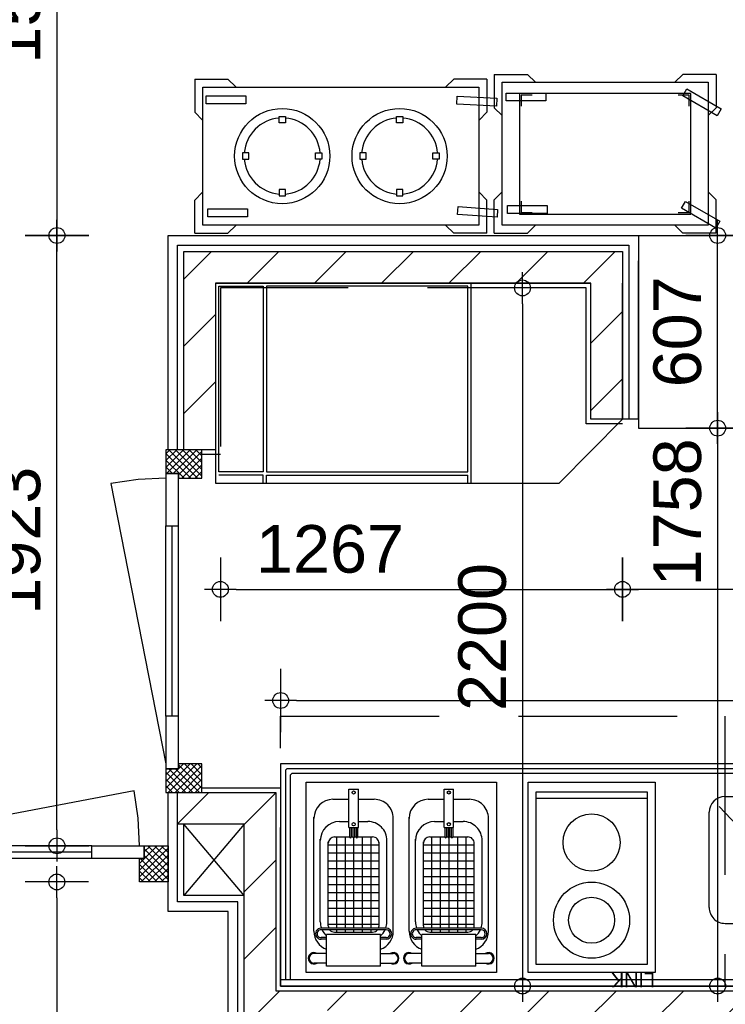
# Model space of a CAD drawing. Header units: millimetres. Extents: x -532 to 413144, y -532 to 654275.
# Tile 141 of 210: x 35103 to 37326, y 20258 to 23360. Entities that reach past the tile are written whole.
import ezdxf

# ---------------------------------------------------------------- set-up
doc = ezdxf.new("R2010")
doc.units = ezdxf.units.MM
doc.header["$LTSCALE"] = 100
doc.linetypes.add('DASHED', pattern=[0.75, 0.5, -0.25])
for name, color, linetype in [('A--M1A--MAATVOERING--RESTO & KEUKEN', 12, 'Continuous'), ('A-0010--', 7, 'Continuous'), ('A-0020-KADER', 7, 'Continuous'), ('A-0220-WAND-BI', 7, 'Continuous'), ('A-0740-INRICHTING-SANITAIR', 7, 'Continuous'), ('BL323---_BIDEUR', 1, 'Continuous'), ('BL40----_AFWERKING', 1, 'Continuous')]:
    doc.layers.add(name, color=color, linetype=linetype)
doc.styles.add('PAScad_tekst', font='arial.ttf')
doc.styles.add('romans', font='romans.shx')
doc.dimstyles.new('romans', dxfattribs={"dimtxt": 1, "dimasz": 1, "dimexe": 0.5, "dimexo": 0.5, "dimgap": 1, "dimtad": 1, "dimdec": 0, "dimtxsty": 'romans', "dimblk": 'gbb_tod', "dimcen": 0, "dimse1": 1, "dimse2": 1, "dimclrd": 1, "dimclre": 1, "dimclrt": 2, "dimadec": 0, "dimazin": 0, "dimtfac": 1, "dimtdec": 0, "dimtmove": 2, "dimatfit": 2, "dimldrblk": 'gbb_tod', "dimfxl": 1, "dimarcsym": 0})
pattern_1 = [(45, (-281611.93, 347010.56), (106.06602, -106.066017), [])]

# ---------------------------------------------------------------- blocks, each defined once
blk = doc.blocks.new('gbb_tod')
at = {"color": 0}
for p, q in [((0, -2), (0, 2)), ((-1, 0), (1, 0))]:
    blk.add_line(p, q, dxfattribs=at)
blk.add_circle((0, 0), 0.5, dxfattribs=at)
blk = doc.blocks.new('*D613')
at = {"layer": 'A--M1A--MAATVOERING--RESTO & KEUKEN', "lineweight": -2, "transparency": 16777216}
blk.add_line((35220, 24180), (35220, 22730), dxfattribs=at)
at = {"layer": 'Defpoints', "color": 0, "transparency": 16777216}
for p in [(35220, 24230), (35220, 22680), (35220, 22680)]:
    blk.add_point(p, dxfattribs=at)
at = {"layer": 'A--M1A--MAATVOERING--RESTO & KEUKEN', "lineweight": -2, "transparency": 16777216, "xscale": 50, "yscale": 50, "zscale": 50}
for p, rotation in [((35220, 24230), 90), ((35220, 22680), 270)]:
    blk.add_blockref('gbb_tod', p, dxfattribs=dict(at, rotation=rotation))
at = {"layer": 'A--M1A--MAATVOERING--RESTO & KEUKEN', "transparency": 16777216, "insert": (35093.4, 23455), "char_height": 150, "attachment_point": 5, "rotation": 90, "style": 'PAScad_tekst'}
blk.add_mtext('1550', dxfattribs=at)
blk = doc.blocks.new('*D645')
at = {"layer": 'A--M1A--MAATVOERING--RESTO & KEUKEN', "lineweight": -2, "transparency": 16777216}
blk.add_line((35220, 20807), (35220, 22630), dxfattribs=at)
at = {"layer": 'Defpoints', "color": 0, "transparency": 16777216}
for p in [(35220, 22680), (35220, 22680), (35220, 20757)]:
    blk.add_point(p, dxfattribs=at)
at = {"layer": 'A--M1A--MAATVOERING--RESTO & KEUKEN', "lineweight": -2, "transparency": 16777216, "xscale": 50, "yscale": 50, "zscale": 50}
for p, rotation in [((35220, 22680), 90), ((35220, 20757), 270)]:
    blk.add_blockref('gbb_tod', p, dxfattribs=dict(at, rotation=rotation))
at = {"layer": 'A--M1A--MAATVOERING--RESTO & KEUKEN', "transparency": 16777216, "insert": (35093.4, 21718.5), "char_height": 150, "attachment_point": 5, "rotation": 90, "style": 'PAScad_tekst'}
blk.add_mtext('1923', dxfattribs=at)
blk = doc.blocks.new('*D649')
at = {"layer": 'A--M1A--MAATVOERING--RESTO & KEUKEN', "lineweight": -2, "transparency": 16777216}
blk.add_line((35219.6, 20593), (35219.6, 16350), dxfattribs=at)
at = {"layer": 'Defpoints', "color": 0, "transparency": 16777216}
for p in [(35219.6, 20643), (35219.6, 16300), (35219.6, 16300)]:
    blk.add_point(p, dxfattribs=at)
at = {"layer": 'A--M1A--MAATVOERING--RESTO & KEUKEN', "lineweight": -2, "transparency": 16777216, "xscale": 50, "yscale": 50, "zscale": 50}
for p, rotation in [((35219.6, 20643), 90), ((35219.6, 16300), 270)]:
    blk.add_blockref('gbb_tod', p, dxfattribs=dict(at, rotation=rotation))
at = {"layer": 'A--M1A--MAATVOERING--RESTO & KEUKEN', "transparency": 16777216, "insert": (35093, 18471.5), "char_height": 150, "attachment_point": 5, "rotation": 90, "style": 'PAScad_tekst'}
blk.add_mtext('4343', dxfattribs=at)
blk = doc.blocks.new('*D657')
at = {"layer": 'A--M1A--MAATVOERING--RESTO & KEUKEN', "lineweight": -2, "transparency": 16777216}
blk.add_line((35975, 21215), (39365.1, 21215), dxfattribs=at)
at = {"layer": 'Defpoints', "color": 0, "transparency": 16777216}
for p in [(35925, 21215), (39415.1, 21215), (39415.1, 21215)]:
    blk.add_point(p, dxfattribs=at)
at = {"layer": 'A--M1A--MAATVOERING--RESTO & KEUKEN', "lineweight": -2, "transparency": 16777216, "xscale": 50, "yscale": 50, "zscale": 50, "rotation": 180}
blk.add_blockref('gbb_tod', (35925, 21215), dxfattribs=at)
at = {"layer": 'A--M1A--MAATVOERING--RESTO & KEUKEN', "lineweight": -2, "transparency": 16777216, "xscale": 50, "yscale": 50, "zscale": 50}
blk.add_blockref('gbb_tod', (39415.1, 21215), dxfattribs=at)
at = {"layer": 'A--M1A--MAATVOERING--RESTO & KEUKEN', "transparency": 16777216, "insert": (37670.1, 21341.6), "char_height": 150, "attachment_point": 5, "style": 'PAScad_tekst'}
blk.add_mtext('3490', dxfattribs=at)
blk = doc.blocks.new('*D660')
at = {"layer": 'A--M1A--MAATVOERING--RESTO & KEUKEN', "lineweight": -2, "transparency": 16777216}
blk.add_line((40350, 21565), (37052.4, 21565), dxfattribs=at)
at = {"layer": 'Defpoints', "color": 0, "transparency": 16777216}
for p in [(37002.4, 21565), (37002.4, 21565), (40400, 21565)]:
    blk.add_point(p, dxfattribs=at)
at = {"layer": 'A--M1A--MAATVOERING--RESTO & KEUKEN', "lineweight": -2, "transparency": 16777216, "xscale": 50, "yscale": 50, "zscale": 50, "rotation": 180}
blk.add_blockref('gbb_tod', (37002.4, 21565), dxfattribs=at)
at = {"layer": 'A--M1A--MAATVOERING--RESTO & KEUKEN', "lineweight": -2, "transparency": 16777216, "xscale": 50, "yscale": 50, "zscale": 50}
blk.add_blockref('gbb_tod', (40400, 21565), dxfattribs=at)
at = {"layer": 'A--M1A--MAATVOERING--RESTO & KEUKEN', "transparency": 16777216, "insert": (37670.1, 21691.6), "char_height": 150, "attachment_point": 5, "style": 'PAScad_tekst'}
blk.add_mtext('3398', dxfattribs=at)
blk = doc.blocks.new('*D661')
at = {"layer": 'A--M1A--MAATVOERING--RESTO & KEUKEN', "lineweight": -2, "transparency": 16777216}
blk.add_line((35785, 21565), (36952.4, 21565), dxfattribs=at)
at = {"layer": 'Defpoints', "color": 0, "transparency": 16777216}
for p in [(35735, 21565), (37002.4, 21565), (37002.4, 21565)]:
    blk.add_point(p, dxfattribs=at)
at = {"layer": 'A--M1A--MAATVOERING--RESTO & KEUKEN', "lineweight": -2, "transparency": 16777216, "xscale": 50, "yscale": 50, "zscale": 50, "rotation": 180}
blk.add_blockref('gbb_tod', (35735, 21565), dxfattribs=at)
at = {"layer": 'A--M1A--MAATVOERING--RESTO & KEUKEN', "lineweight": -2, "transparency": 16777216, "xscale": 50, "yscale": 50, "zscale": 50}
blk.add_blockref('gbb_tod', (37002.4, 21565), dxfattribs=at)
at = {"layer": 'A--M1A--MAATVOERING--RESTO & KEUKEN', "transparency": 16777216, "insert": (36080.6, 21691.6), "char_height": 150, "attachment_point": 5, "style": 'PAScad_tekst'}
blk.add_mtext('1267', dxfattribs=at)
blk = doc.blocks.new('*D666')
at = {"layer": 'A--M1A--MAATVOERING--RESTO & KEUKEN', "lineweight": -2, "transparency": 16777216}
blk.add_line((36687.4, 22465), (36687.4, 20365), dxfattribs=at)
at = {"layer": 'Defpoints', "color": 0, "transparency": 16777216}
for p in [(36687.4, 22515), (36687.4, 20315), (36687.4, 20315)]:
    blk.add_point(p, dxfattribs=at)
at = {"layer": 'A--M1A--MAATVOERING--RESTO & KEUKEN', "lineweight": -2, "transparency": 16777216, "xscale": 50, "yscale": 50, "zscale": 50}
for p, rotation in [((36687.4, 22515), 90), ((36687.4, 20315), 270)]:
    blk.add_blockref('gbb_tod', p, dxfattribs=dict(at, rotation=rotation))
at = {"layer": 'A--M1A--MAATVOERING--RESTO & KEUKEN', "transparency": 16777216, "insert": (36560.9, 21415), "char_height": 150, "attachment_point": 5, "rotation": 90, "style": 'PAScad_tekst'}
blk.add_mtext('2200', dxfattribs=at)
blk = doc.blocks.new('*D668')
at = {"layer": 'A--M1A--MAATVOERING--RESTO & KEUKEN', "lineweight": -2, "transparency": 16777216}
blk.add_line((37302.4, 22023.2), (37302.4, 20365), dxfattribs=at)
at = {"layer": 'Defpoints', "color": 0, "transparency": 16777216}
for p in [(37302.4, 22073.2), (37302.4, 20315), (37302.4, 20315)]:
    blk.add_point(p, dxfattribs=at)
at = {"layer": 'A--M1A--MAATVOERING--RESTO & KEUKEN', "lineweight": -2, "transparency": 16777216, "xscale": 50, "yscale": 50, "zscale": 50}
for p, rotation in [((37302.4, 22073.2), 90), ((37302.4, 20315), 270)]:
    blk.add_blockref('gbb_tod', p, dxfattribs=dict(at, rotation=rotation))
at = {"layer": 'A--M1A--MAATVOERING--RESTO & KEUKEN', "transparency": 16777216, "insert": (37175.9, 21807.8), "char_height": 150, "attachment_point": 5, "rotation": 90, "style": 'PAScad_tekst'}
blk.add_mtext('1758', dxfattribs=at)
blk = doc.blocks.new('*D669')
at = {"layer": 'A--M1A--MAATVOERING--RESTO & KEUKEN', "lineweight": -2, "transparency": 16777216}
blk.add_line((37302.4, 22123.2), (37302.4, 22630), dxfattribs=at)
at = {"layer": 'Defpoints', "color": 0, "transparency": 16777216}
for p in [(37302.4, 22680), (37302.4, 22680), (37302.4, 22073.2)]:
    blk.add_point(p, dxfattribs=at)
at = {"layer": 'A--M1A--MAATVOERING--RESTO & KEUKEN', "lineweight": -2, "transparency": 16777216, "xscale": 50, "yscale": 50, "zscale": 50}
for p, rotation in [((37302.4, 22680), 90), ((37302.4, 22073.2), 270)]:
    blk.add_blockref('gbb_tod', p, dxfattribs=dict(at, rotation=rotation))
at = {"layer": 'A--M1A--MAATVOERING--RESTO & KEUKEN', "transparency": 16777216, "insert": (37175.9, 22376.6), "char_height": 150, "attachment_point": 5, "rotation": 90, "style": 'PAScad_tekst'}
blk.add_mtext('607', dxfattribs=at)

msp = doc.modelspace()

# ---------------------------------------------------------------- hatches: boundary and pattern name
at = {"layer": 'A-0220-WAND-BI'}
h = msp.add_hatch(dxfattribs=at)
h.set_pattern_fill('ARKEY_AU__100P_13', color=256, angle=-90, style=0, pattern_type=0)
h.set_pattern_definition(pattern_1)
h.paths.add_polyline_path([(35720, 22005), (35620, 22005), (35620, 22630), (35720, 22530)], flags=0)
h = msp.add_hatch(dxfattribs=at)
h.set_pattern_fill('ARKEY_AU__100P_13', color=256, angle=-90, style=0, pattern_type=0)
h.set_pattern_definition(pattern_1)
h.paths.add_polyline_path([(35720, 22530), (35620, 22630), (37002.4375, 22630), (36902.4375, 22530)], flags=0)
h = msp.add_hatch(dxfattribs=at)
h.set_pattern_fill('ARKEY_AU__100P_13', color=256, angle=-90, style=0, pattern_type=0)
h.set_pattern_definition(pattern_1)
h.paths.add_polyline_path([(36902.4375, 22530), (37002.4375, 22630), (37002.4375, 22101.28125), (36902.4375, 22101.28125)], flags=0)
h = msp.add_hatch(dxfattribs=at)
h.set_pattern_fill('ARKEY_AU__100P_13', color=256, angle=-90, style=0, pattern_type=0)
h.set_pattern_definition(pattern_1)
h.paths.add_polyline_path([(35910, 20925), (35810, 20825), (35600, 20825), (35600, 20925)], flags=0)
h = msp.add_hatch(dxfattribs=at)
h.set_pattern_fill('ARKEY_AU__100P_13', color=256, angle=-90, style=0, pattern_type=0)
h.set_pattern_definition(pattern_1)
h.paths.add_polyline_path([(35910, 20300), (35810, 20200), (35810, 20825), (35910, 20925)], flags=0)
h = msp.add_hatch(dxfattribs=at)
h.set_pattern_fill('ARKEY_AU__100P_13', color=256, angle=-90, style=0, pattern_type=0)
h.set_pattern_definition(pattern_1)
h.paths.add_polyline_path([(35910, 20300), (35810, 20200), (35810, 20825), (35910, 20925)], flags=0)
h = msp.add_hatch(dxfattribs=at)
h.set_pattern_fill('ARKEY_AU__100P_13', color=256, angle=-90, style=0, pattern_type=0)
h.set_pattern_definition(pattern_1)
h.paths.add_polyline_path([(36060, 20300), (36060, 20250), (36010, 20200), (35810, 20200), (35910, 20300)], flags=0)
h = msp.add_hatch(dxfattribs=at)
h.set_pattern_fill('ARKEY_AU__100P_13', color=256, angle=-90, style=0, pattern_type=0)
h.set_pattern_definition(pattern_1)
h.paths.add_polyline_path([(37400, 20300), (37400, 20250), (37350, 20200), (36110, 20200), (36060, 20250), (36060, 20300)], flags=0)

# ---------------------------------------------------------------- linework, layer by layer
at = {"layer": 'A-0010--', "ltscale": 10}
for points in [[(36597.875, 23187.84375), (36702.875, 23187.84375)], [(36597.875, 23187.84375), (36597.875, 23082.84375)], [(36702.875, 23187.84375), (36727.875, 23162.84375)], [(37192.875, 23187.84375), (37167.875, 23162.84375)], [(37297.875, 23187.84375), (37192.875, 23187.84375)], [(37297.875, 23187.84375), (37297.875, 23082.84375)], [(35655, 23173.09375), (35759, 23173.09375)], [(35655, 23173.09375), (35655, 23069.09375)], [(35679.9375, 22712.96875), (35679.9375, 23147.96875)], [(35679.9375, 23147.96875), (36549.9375, 23147.96875)], [(35759, 23173.09375), (35784, 23149.09375)], [(36470.875, 23173.09375), (36445.875, 23149.09375)], [(36574.875, 23173.09375), (36470.875, 23173.09375)], [(36549.9375, 23147.96875), (36549.9375, 22712.96875)], [(36574.875, 23173.09375), (36574.875, 23069.09375)], [(36622.875, 22712.84375), (36622.875, 23162.84375)], [(36622.875, 23162.84375), (37272.875, 23162.84375)], [(37272.875, 23162.84375), (37272.875, 22712.84375)], [(37052.4375, 22680), (37359.75, 22680), (37359.75, 23121.28125)], [(37052.4375, 22680), (37359.75, 22680), (37359.75, 23121.28125)], [(35655, 23069.09375), (35679, 23044.09375)], [(36574.875, 23069.09375), (36550.875, 23044.09375)], [(36597.875, 23082.84375), (36622.875, 23057.84375)], [(37297.875, 23082.84375), (37272.875, 23057.84375)], [(35655, 22791.84375), (35679, 22816.84375)], [(36574.875, 22791.84375), (36550.875, 22816.84375)], [(36597.875, 22792.84375), (36622.875, 22817.84375)], [(37297.875, 22792.84375), (37272.875, 22817.84375)], [(35655, 22687.84375), (35655, 22791.84375)], [(36574.875, 22687.84375), (36574.875, 22791.84375)], [(36597.875, 22687.84375), (36597.875, 22792.84375)], [(37297.875, 22687.84375), (37297.875, 22792.84375)], [(36549.9375, 22712.96875), (35679.9375, 22712.96875)], [(37272.875, 22712.84375), (36622.875, 22712.84375)], [(36702.875, 22687.84375), (36727.875, 22712.84375)], [(37192.875, 22687.84375), (37167.875, 22712.84375)], [(35655, 22687.84375), (35759, 22687.84375)], [(35759, 22687.84375), (35784, 22711.84375)], [(36470.875, 22687.84375), (36445.875, 22711.84375)], [(36574.875, 22687.84375), (36470.875, 22687.84375)], [(36597.875, 22687.84375), (36702.875, 22687.84375)], [(37297.875, 22687.84375), (37192.875, 22687.84375)], [(35925, 21015), (35925, 20315)], [(39415.125, 21015), (35925, 21015)], [(35677, 20940), (35925, 20940), (35925, 20315), (39415.125, 20315), (39413.96875, 20185), (38765, 20185), (38765, 16265)], [(39415.125, 20315), (35925, 20315)]]:
    msp.add_lwpolyline(points, dxfattribs=at)
at = {"layer": 'A-0020-KADER', "ltscale": 10}
for points in [[(35815.625, 23120.34375), (35815.625, 23095.34375), (35690.625, 23095.34375), (35690.625, 23120.34375)], [(36606.1875, 23113.03125), (36605, 23088.0625), (36480.125, 23094.25), (36481.375, 23119.21875)], [(36760.9375, 23129.125), (36760.9375, 23104.125), (36635.9375, 23104.125), (36635.9375, 23129.125)], [(36677.875, 22747.84375), (37217.875, 22747.84375), (37217.875, 23127.84375), (36677.875, 23127.84375)], [(37313.1875, 23079.28125), (37300.6875, 23057.65625), (37192.5, 23120.28125), (37205, 23141.90625)], [(35939.9375, 23035.46875), (35919.9375, 23035.46875), (35919.9375, 23055.46875), (35939.9375, 23055.46875)], [(36309.9375, 23035.46875), (36289.9375, 23035.46875), (36289.9375, 23055.46875), (36309.9375, 23055.46875)], [(35824.9375, 22920.46875), (35824.9375, 22940.46875), (35804.9375, 22940.46875), (35804.9375, 22920.46875)], [(36034.9375, 22920.46875), (36034.9375, 22940.46875), (36054.9375, 22940.46875), (36054.9375, 22920.46875)], [(36194.9375, 22920.46875), (36194.9375, 22940.46875), (36174.9375, 22940.46875), (36174.9375, 22920.46875)], [(36404.9375, 22920.46875), (36404.9375, 22940.46875), (36424.9375, 22940.46875), (36424.9375, 22920.46875)], [(35939.9375, 22825.46875), (35919.9375, 22825.46875), (35919.9375, 22805.46875), (35939.9375, 22805.46875)], [(36309.9375, 22825.46875), (36289.9375, 22825.46875), (36289.9375, 22805.46875), (36309.9375, 22805.46875)], [(36765.1875, 22774.875), (36765.1875, 22749.875), (36640.1875, 22749.875), (36640.1875, 22774.875)], [(37308.875, 22724.8125), (37296.3125, 22703.21875), (37188.3125, 22766.09375), (37200.875, 22787.71875)], [(35820.6875, 22764.34375), (35820.6875, 22739.34375), (35695.6875, 22739.34375), (35695.6875, 22764.34375)], [(36608.875, 22762.375), (36607.0625, 22737.46875), (36482.4375, 22746.5), (36484.25, 22771.4375)]]:
    msp.add_lwpolyline(points, close=True, dxfattribs=at)
for points in [[(36717.875, 23122.84375), (36682.875, 23122.84375), (36682.875, 23087.84375)], [(37212.875, 23087.84375), (37212.875, 23122.84375), (37177.875, 23122.84375)], [(36682.875, 22787.84375), (36682.875, 22752.84375)], [(37177.875, 22752.84375), (37212.875, 22752.84375), (37212.875, 22787.84375)], [(36682.875, 22752.84375), (36717.875, 22752.84375)], [(35945, 21000), (35940, 20995)], [(35940, 20995), (35940, 20335)], [(39395.125, 21000), (35945, 21000)], [(35960, 20985), (35955, 20980)], [(35955, 20980), (35955, 20335)], [(39380.125, 20985), (35960, 20985)], [(37325.5625, 20912.46875), (37625.5625, 20912.46875)], [(37275.5625, 20562.46875), (37275.5625, 20862.46875)], [(37535.875, 20639), (37306.8125, 20881.21875)], [(37325.5625, 20512.46875), (37625.5625, 20512.46875)], [(39400.125, 20335), (35925, 20335)]]:
    msp.add_lwpolyline(points, dxfattribs=at)
for points in [[(35919.9375, 23050.0625, 0.366143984), (35810.34375, 22940.46875)], [(36049.5, 22940.46875, 0.3661440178), (35939.9375, 23050.03125)], [(36289.9375, 23050.0625, 0.366143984), (36180.34375, 22940.46875)], [(36419.5, 22940.46875, 0.3661440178), (36309.9375, 23050.03125)], [(35810.375, 22920.46875, 0.366143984), (35919.9375, 22810.90625)], [(35939.9375, 22810.875, 0.3661441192), (36049.53125, 22920.46875)], [(36180.375, 22920.46875, 0.366143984), (36289.9375, 22810.90625)], [(36309.9375, 22810.875, 0.3661441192), (36419.53125, 22920.46875)], [(37325.5625, 20912.46875, 0.4142134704), (37275.5625, 20862.46875)], [(37275.5625, 20562.46875, 0.4142136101), (37325.5625, 20512.46875)]]:
    msp.add_lwpolyline(points, format="xyb", dxfattribs=at)
at = {"layer": 'A-0020-KADER'}
for centre in [(35929.9375, 22930.46875), (36299.9375, 22930.46875)]:
    msp.add_circle(centre, 150, dxfattribs=at)
at = {"layer": 'A-0220-WAND-BI', "ltscale": 10}
for points in [[(35620, 22005), (35620, 22630)], [(35620, 22630), (37002.4375, 22630)], [(37002.4375, 22630), (37002.4375, 22101.28125)], [(35720, 22530), (35720, 22005)], [(36902.4375, 22530), (35720, 22530)], [(36902.4375, 22101.28125), (36902.4375, 22530)], [(37002.4375, 22101.28125), (36902.4375, 22101.28125)], [(35720, 22005), (35620, 22005)], [(35600, 20925), (35910, 20925)], [(35600, 20825), (35600, 20925)], [(35910, 20925), (35910, 20300)], [(35910, 20925), (35910, 20300)], [(35810, 20825), (35600, 20825)], [(35810, 20200), (35810, 20825)], [(35810, 20200), (35810, 20825)], [(35910, 20300), (36060, 20300)], [(36060, 20300), (37400, 20300)]]:
    msp.add_lwpolyline(points, dxfattribs=at)
at = {"layer": 'A-0740-INRICHTING-SANITAIR', "ltscale": 10}
for points in [[(35570, 22005), (35570, 22680), (37052.4375, 22680)], [(37052.4375, 22600), (37052.4375, 22073.21875), (40450, 22073.21875)], [(37052.4375, 22101.28125), (37052.4375, 22600)], [(35720, 22530), (36902.4375, 22530)], [(36902.4375, 22530), (35720, 22530)], [(37002.4375, 22101.28125), (37002.4375, 22530)], [(36802.4375, 21900), (37002.4375, 22101.28125)], [(37052.4375, 22101.28125), (37002.4375, 22101.28125)], [(35870, 21925), (35730, 21925)], [(35870, 21900), (35870, 21925)], [(35870, 21900), (35870, 21925)], [(35880, 21925), (36515, 21925)], [(35880, 21900), (35880, 21925)], [(35880, 21900), (35880, 21925)], [(36515, 21900), (36515, 21925)], [(35720, 21900), (36802.4375, 21900)], [(36140, 20935), (36170, 20935)], [(36140, 20815), (36140, 20935)], [(36170, 20815), (36170, 20935)], [(36440, 20935), (36470, 20935)], [(36440, 20815), (36440, 20935)], [(36470, 20815), (36470, 20935)], [(36090, 20903.5), (36140, 20903.5)], [(36170, 20903.5), (36220, 20903.5)], [(36390, 20903.5), (36440, 20903.5)], [(36470, 20903.5), (36520, 20903.5)], [(36730, 20907.5), (37080, 20907.5)], [(35810, 20600), (35620, 20600), (35620, 20825)], [(35810, 20600), (35620, 20825)], [(35810, 20825), (35620, 20600)], [(36030, 20487.5), (36030, 20847.5)], [(36110, 20833.5), (36140, 20833.5)], [(36170, 20833.5), (36200, 20833.5)], [(36280, 20487.5), (36280, 20847.5)], [(36330, 20487.5), (36330, 20847.5)], [(36410, 20833.5), (36440, 20833.5)], [(36470, 20833.5), (36500, 20833.5)], [(36580, 20487.5), (36580, 20847.5)], [(36140, 20815), (36170, 20815)], [(36142.5, 20815), (36142.5, 20785)], [(36147.5, 20815), (36147.5, 20785)], [(36152.5, 20815), (36152.5, 20785)], [(36157.5, 20815), (36157.5, 20785)], [(36162.5, 20815), (36162.5, 20785)], [(36167.5, 20815), (36167.5, 20785)], [(36440, 20815), (36470, 20815)], [(36442.5, 20815), (36442.5, 20785)], [(36447.5, 20815), (36447.5, 20785)], [(36452.5, 20815), (36452.5, 20785)], [(36457.5, 20815), (36457.5, 20785)], [(36462.5, 20815), (36462.5, 20785)], [(36467.5, 20815), (36467.5, 20785)], [(36050, 20517.5), (36050, 20777.5)], [(36075, 20505), (36075, 20769)], [(36075, 20760), (36235, 20760)], [(36095, 20785), (36142.5, 20785)], [(36102, 20497.5), (36102, 20785)], [(36129, 20497.5), (36129, 20785)], [(36147.5, 20785), (36152.5, 20785)], [(36156, 20497.5), (36156, 20785)], [(36157.5, 20785), (36162.5, 20785)], [(36167.5, 20785), (36215, 20785)], [(36183, 20497.5), (36183, 20785)], [(36210, 20497.5), (36210, 20785)], [(36235, 20505), (36235, 20769)], [(36260, 20517.5), (36260, 20777.5)], [(36350, 20517.5), (36350, 20777.5)], [(36375, 20505), (36375, 20769)], [(36375, 20760), (36535, 20760)], [(36395, 20785), (36442.5, 20785)], [(36402, 20497.5), (36402, 20785)], [(36429, 20497.5), (36429, 20785)], [(36447.5, 20785), (36452.5, 20785)], [(36456, 20497.5), (36456, 20785)], [(36457.5, 20785), (36462.5, 20785)], [(36467.5, 20785), (36515, 20785)], [(36483, 20497.5), (36483, 20785)], [(36510, 20497.5), (36510, 20785)], [(36535, 20505), (36535, 20769)], [(36560, 20517.5), (36560, 20777.5)], [(36075, 20735), (36235, 20735)], [(36375, 20735), (36535, 20735)], [(36075, 20710), (36235, 20710)], [(36375, 20710), (36535, 20710)], [(36075, 20685), (36235, 20685)], [(36375, 20685), (36535, 20685)], [(36075, 20660), (36235, 20660)], [(36075, 20635), (36235, 20635)], [(36375, 20660), (36535, 20660)], [(36375, 20635), (36535, 20635)], [(36075, 20610), (36235, 20610)], [(36375, 20610), (36535, 20610)], [(36075, 20585), (36235, 20585)], [(36375, 20585), (36535, 20585)], [(36075, 20560), (36235, 20560)], [(36375, 20560), (36535, 20560)], [(36075, 20535), (36235, 20535)], [(36075, 20510), (36235, 20510)], [(36375, 20535), (36535, 20535)], [(36375, 20510), (36535, 20510)], [(36257.5, 20497.5), (36052.5, 20497.5)], [(36257.5, 20492.5), (36052.5, 20492.5)], [(36095, 20485), (36215, 20485)], [(36102, 20485), (36102, 20492.5)], [(36129, 20485), (36129, 20492.5)], [(36156, 20485), (36156, 20492.5)], [(36183, 20485), (36183, 20492.5)], [(36210, 20485), (36210, 20492.5)], [(36557.5, 20497.5), (36352.5, 20497.5)], [(36557.5, 20492.5), (36352.5, 20492.5)], [(36395, 20485), (36515, 20485)], [(36402, 20485), (36402, 20492.5)], [(36429, 20485), (36429, 20492.5)], [(36456, 20485), (36456, 20492.5)], [(36483, 20485), (36483, 20492.5)], [(36510, 20485), (36510, 20492.5)], [(36070, 20467.5), (36052.5, 20467.5)], [(36070, 20462.5), (36052.5, 20462.5)], [(36240, 20477.5), (36070, 20477.5)], [(36070, 20377.5), (36070, 20477.5)], [(36240, 20377.5), (36240, 20477.5)], [(36257.5, 20467.5), (36240, 20467.5)], [(36257.5, 20462.5), (36240, 20462.5)], [(36370, 20467.5), (36352.5, 20467.5)], [(36370, 20462.5), (36352.5, 20462.5)], [(36540, 20477.5), (36370, 20477.5)], [(36370, 20377.5), (36370, 20477.5)], [(36540, 20377.5), (36540, 20477.5)], [(36557.5, 20467.5), (36540, 20467.5)], [(36557.5, 20462.5), (36540, 20462.5)], [(36070, 20417.5), (36030, 20417.5)], [(36240, 20417.5), (36280, 20417.5)], [(36370, 20417.5), (36330, 20417.5)], [(36540, 20417.5), (36580, 20417.5)], [(36070, 20387.5), (36030, 20387.5)], [(36240, 20387.5), (36280, 20387.5)], [(36370, 20387.5), (36330, 20387.5)], [(36540, 20387.5), (36580, 20387.5)], [(36240, 20377.5), (36070, 20377.5)], [(36540, 20377.5), (36370, 20377.5)]]:
    msp.add_lwpolyline(points, dxfattribs=at)
for points in [[(35720, 21900), (36525, 21900), (36525, 22530), (35720, 22530)], [(35870, 21935), (35730, 21935), (35730, 22520), (35870, 22520)], [(35880, 21935), (36515, 21935), (36515, 22520), (35880, 22520)], [(36605, 20357.5), (36005, 20357.5), (36005, 20957.5), (36605, 20957.5)], [(37105, 20357.5), (36705, 20357.5), (36705, 20957.5), (37105, 20957.5)], [(37080, 20382.5), (36730, 20382.5), (36730, 20927.5), (37080, 20927.5)]]:
    msp.add_lwpolyline(points, close=True, dxfattribs=at)
at = {"layer": 'A-0740-INRICHTING-SANITAIR', "linetype": 'DASHED', "ltscale": 10}
for points in [[(37002.4375, 22086.28125), (36887.4375, 22086.28125), (36887.4375, 22515), (35735, 22515), (35735, 21990), (35677, 21990)], [(35925, 21165), (37325, 21165), (37325, 20315), (35925, 20315), (35925, 21165)]]:
    msp.add_lwpolyline(points, dxfattribs=at)
at = {"layer": 'A-0740-INRICHTING-SANITAIR', "ltscale": 10}
for points in [[(36090, 20903.5, 0.4142134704), (36030, 20843.5)], [(36280, 20843.5, 0.4142136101), (36220, 20903.5)], [(36390, 20903.5, 0.4142134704), (36330, 20843.5)], [(36580, 20843.5, 0.4142136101), (36520, 20903.5)], [(36110, 20833.5, 0.4142134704), (36050, 20773.5)], [(36260, 20773.5, 0.4142136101), (36200, 20833.5)], [(36410, 20833.5, 0.4142134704), (36350, 20773.5)], [(36560, 20773.5, 0.4142136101), (36500, 20833.5)], [(36095, 20785, 0.4142134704), (36075, 20765)], [(36142.5, 20785, 0.9999999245), (36147.5, 20785)], [(36152.5, 20785, 0.9999999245), (36157.5, 20785)], [(36162.5, 20785, 0.9999999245), (36167.5, 20785)], [(36235, 20765, 0.4142136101), (36215, 20785)], [(36395, 20785, 0.4142134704), (36375, 20765)], [(36442.5, 20785, 0.9999999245), (36447.5, 20785)], [(36452.5, 20785, 0.9999999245), (36457.5, 20785)], [(36462.5, 20785, 0.9999999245), (36467.5, 20785)], [(36535, 20765, 0.4142136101), (36515, 20785)], [(36050, 20517.5, 0.0851642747), (36053.4375, 20497.5)], [(36256.5625, 20497.5, 0.0851641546), (36260, 20517.5)], [(36350, 20517.5, 0.0851642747), (36353.4375, 20497.5)], [(36556.5625, 20497.5, 0.0851641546), (36560, 20517.5)], [(36030, 20487.5, 0.3178372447), (36070, 20430.9375)], [(36052.5, 20497.5, 1.0000001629), (36052.5, 20462.5)], [(36052.5, 20492.5, 1.0000001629), (36052.5, 20467.5)], [(36055.5, 20492.5, 0.1031872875), (36070.03125, 20472.8125)], [(36075, 20505, 0.0963960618), (36076.46875, 20497.5)], [(36079.4375, 20492.5, 0.2277351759), (36095, 20485.03125)], [(36215, 20485, 0.2277350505), (36230.625, 20492.5)], [(36233.5625, 20497.5, 0.0963960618), (36235.03125, 20505)], [(36240, 20472.78125, 0.1031872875), (36254.53125, 20492.5)], [(36240, 20430.9375, 0.3178372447), (36280, 20487.5)], [(36257.5, 20462.5, 0.9999999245), (36257.5, 20497.5)], [(36257.5, 20467.5, 0.9999999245), (36257.5, 20492.5)], [(36330, 20487.5, 0.3178372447), (36370, 20430.9375)], [(36352.5, 20497.5, 1.0000001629), (36352.5, 20462.5)], [(36352.5, 20492.5, 1.0000001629), (36352.5, 20467.5)], [(36355.5, 20492.5, 0.1031872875), (36370.03125, 20472.8125)], [(36375, 20505, 0.0963960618), (36376.46875, 20497.5)], [(36379.4375, 20492.5, 0.2277351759), (36395, 20485.03125)], [(36515, 20485, 0.2277350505), (36530.625, 20492.5)], [(36533.5625, 20497.5, 0.0963960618), (36535.03125, 20505)], [(36540, 20472.78125, 0.1031872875), (36554.53125, 20492.5)], [(36540, 20430.9375, 0.3178372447), (36580, 20487.5)], [(36557.5, 20462.5, 0.9999999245), (36557.5, 20497.5)], [(36557.5, 20467.5, 0.9999999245), (36557.5, 20492.5)], [(36040, 20417.5, 1.8633246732), (36040, 20387.5)], [(36030, 20417.5, 0.9999906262), (36030, 20387.5)], [(36270.0625, 20387.5, 1.8633252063), (36270.0625, 20417.5)], [(36280, 20387.5, 0.9999903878), (36280, 20417.5)], [(36340, 20417.5, 1.8633246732), (36340, 20387.5)], [(36330, 20417.5, 0.9999906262), (36330, 20387.5)], [(36570.0625, 20387.5, 1.8633252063), (36570.0625, 20417.5)], [(36580, 20387.5, 0.9999903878), (36580, 20417.5)]]:
    msp.add_lwpolyline(points, format="xyb", dxfattribs=at)
at = {"layer": 'BL323---_BIDEUR'}
for p, q in [((35563, 21949.5), (35618.53125, 22005)), ((35563, 21970.6875), (35597.3125, 22005)), ((35563, 21991.90625), (35576.09375, 22005)), ((35564.71875, 21930), (35639.71875, 22005)), ((35572.84375, 22005), (35662.875, 21915)), ((35585.9375, 21930), (35660.9375, 22005)), ((35594.0625, 22005), (35677, 21922.0625)), ((35603, 21925.84375), (35677, 21999.84375)), ((35615.28125, 22005), (35677, 21943.28125)), ((35636.5, 22005), (35677, 21964.5)), ((35657.6875, 22005.03125), (35677, 21985.71875)), ((35563, 21993.625), (35641.65625, 21915)), ((35563, 21972.4375), (35620.40625, 21915)), ((35613.375, 21915), (35677, 21978.625)), ((35563, 21951.21875), (35584.21875, 21930)), ((35634.59375, 21915), (35677, 21957.40625)), ((35655.78125, 21915), (35677, 21936.21875)), ((35563, 20938.28125), (35639.71875, 21015)), ((35563, 20959.46875), (35618.5, 21015)), ((35570.9375, 20925), (35660.9375, 21015)), ((35592.15625, 20925), (35677, 21009.84375)), ((35603, 21012.28125), (35677, 20938.28125)), ((35621.46875, 21015), (35677, 20959.5)), ((35642.6875, 21015), (35677, 20980.71875)), ((35663.90625, 21015), (35677, 21001.9375)), ((35563, 20980.6875), (35582.3125, 21000)), ((35563, 20988.65625), (35626.625, 20925)), ((35572.84375, 21000), (35647.84375, 20925)), ((35594.0625, 21000), (35669.0625, 20925)), ((35613.375, 20925), (35677, 20988.625)), ((35563, 20967.4375), (35605.40625, 20925)), ((35563, 20946.21875), (35584.21875, 20925)), ((35634.59375, 20925), (35677, 20967.40625)), ((35655.78125, 20925), (35677, 20946.21875)), ((35480, 20680.28125), (35556.75, 20757)), ((35480, 20701.46875), (35535.53125, 20757)), ((35480, 20659.0625), (35570, 20749.0625)), ((35485.15625, 20643), (35570, 20727.84375)), ((35495, 20737.6875), (35514.3125, 20757)), ((35570, 20672.15625), (35495, 20747.15625)), ((35570, 20693.375), (35506.34375, 20757)), ((35570, 20714.59375), (35527.5625, 20757)), ((35570, 20735.78125), (35548.78125, 20757)), ((35535.5, 20643), (35480, 20698.5)), ((35556.71875, 20643), (35482.71875, 20717)), ((35570, 20650.9375), (35495, 20725.9375)), ((35506.375, 20643), (35570, 20706.625)), ((35514.28125, 20643), (35480, 20677.3125)), ((35527.59375, 20643), (35570, 20685.40625)), ((35548.78125, 20643), (35570, 20664.21875)), ((35493.0625, 20643), (35480, 20656.09375))]:
    msp.add_line(p, q, dxfattribs=at)
at = {"layer": 'BL323---_BIDEUR', "ltscale": 10}
for points in [[(35563, 21930), (35603, 21930), (35603, 21915), (35677, 21915), (35677, 22005), (35563, 22005)], [(35563, 21765), (35603, 21765), (35603, 21930), (35563, 21930)], [(35563, 21000), (35603, 21000), (35603, 21165), (35563, 21165)], [(35563, 20925), (35677, 20925), (35677, 21015), (35603, 21015), (35603, 21000), (35563, 21000)], [(35495, 20757), (35495, 20717), (35330, 20717), (35330, 20757)], [(35570, 20757), (35570, 20643), (35480, 20643), (35480, 20717), (35495, 20717), (35495, 20757)]]:
    msp.add_lwpolyline(points, close=True, dxfattribs=at)
for points in [[(35677, 21915), (35677, 22005)], [(35563, 21915), (35475.9375, 21910.78125), (35389.6875, 21898.15625), (35563, 21015)], [(35563, 21165), (35563, 21765)], [(35583, 21165), (35583, 21765)], [(35603, 21165), (35603, 21765)], [(35677, 20925), (35677, 21015)], [(35480, 20757), (35475.90625, 20844.09375), (35463.6875, 20930.4375), (34550, 20757)], [(35330, 20757), (34700, 20757)], [(35330, 20737), (34700, 20737)], [(35330, 20717), (34700, 20717)], [(35570, 20643), (35480, 20643)], [(35925, 20315), (39415.125, 20315)]]:
    msp.add_lwpolyline(points, dxfattribs=at)
at = {"layer": 'BL40----_AFWERKING', "ltscale": 10}
for points in [[(35570, 22005), (35570, 22680), (37052.4375, 22680), (37052.4375, 22101.28125)], [(35600, 22005), (35600, 22650), (37022.4375, 22650), (37022.4375, 22101.28125)], [(35760, 19605), (35760, 20550), (35570, 20550), (35570, 20925)], [(35790, 19605), (35790, 20580), (35600, 20580), (35600, 20925)]]:
    msp.add_lwpolyline(points, dxfattribs=at)
at = {"layer": 'BL40----_AFWERKING'}
for centre, radius in [((36155, 20925), 5), ((36455, 20925), 5), ((36905, 20767.5), 90), ((36155, 20825), 5), ((36455, 20825), 5), ((36905, 20522.5), 120), ((36905, 20522.5), 72.5)]:
    msp.add_circle(centre, radius, dxfattribs=at)

# ---------------------------------------------------------------- texts
at = {"insert": (37105, 20357.53125), "char_height": 46.8, "attachment_point": 7, "rotation": 180, "line_spacing_factor": 1.333333}
msp.add_mtext('LINK', dxfattribs=at)
msp.add_mtext('LINK', dxfattribs=at)

# ---------------------------------------------------------------- dimensions: what is measured, and where the dimension line sits
at = {"layer": 'A--M1A--MAATVOERING--RESTO & KEUKEN'}
for base, p1, p2, angle, picture, middle in [((35220, 22680), (35220, 24230), (35220, 22680), 270, '*D613', (35093.41405, 23455)), ((35220, 22680), (35220, 20757), (35220, 22680), 90, '*D645', (35093.36289, 21718.5)), ((37302.4375, 22680), (37302.4375, 22073.21875), (37302.4375, 22680), 90, '*D669', (37175.85155, 22376.60937)), ((36687.4375, 20315), (36687.4375, 22515), (36687.4375, 20315), 270, '*D666', (36560.85155, 21415)), ((39415.125, 21215), (35925, 21215), (39415.125, 21215), 0, '*D657', (37670.0625, 21341.63711)), ((35219.64432, 16299.99087), (35219.62, 20643), (35219.64432, 16299.99087), 270, '*D649', (35093.00722, 18471.49544))]:
    dim = msp.add_linear_dim(base=base, p1=p1, p2=p2, angle=angle, dimstyle='romans', override={"dimscale": 50, "dimtxt": 3, "dimtxsty": 'PAScad_tekst', "dimclrd": 256, "dimclre": 256, "dimclrt": 256}, dxfattribs=at)
    dim.commit()
    dim.dimension.update_dxf_attribs({"geometry": picture, "text_midpoint": middle})
for base, p1, p2, angle, picture, middle in [((37302.4375, 20315), (37302.4375, 22073.21875), (37302.4375, 20315), 270, '*D668', (37175.85155, 21807.76306)), ((37002.4375, 21565), (40400, 21565), (37002.4375, 21565), 180, '*D660', (37670.0625, 21691.63711))]:
    dim = msp.add_linear_dim(base=base, p1=p1, p2=p2, angle=angle, dimstyle='romans', override={"dimscale": 50, "dimtxt": 3, "dimtxsty": 'PAScad_tekst', "dimclrd": 256, "dimclre": 256, "dimclrt": 256}, dxfattribs=at)
    dim.commit()
    dim.dimension.update_dxf_attribs({"geometry": picture, "text_midpoint": middle, "dimtype": 160})
dim = msp.add_linear_dim(base=(37002.4375, 21565), p1=(35735, 21565), p2=(37002.4375, 21565), dimstyle='romans', override={"dimscale": 50, "dimtxt": 3, "dimtxsty": 'PAScad_tekst', "dimclrd": 256, "dimclre": 256, "dimclrt": 256}, dxfattribs=at)
dim.commit()
dim.dimension.update_dxf_attribs({"geometry": '*D661', "text_midpoint": (36080.64669, 21691.58595), "dimtype": 160})

doc.saveas('drawing.dxf')
